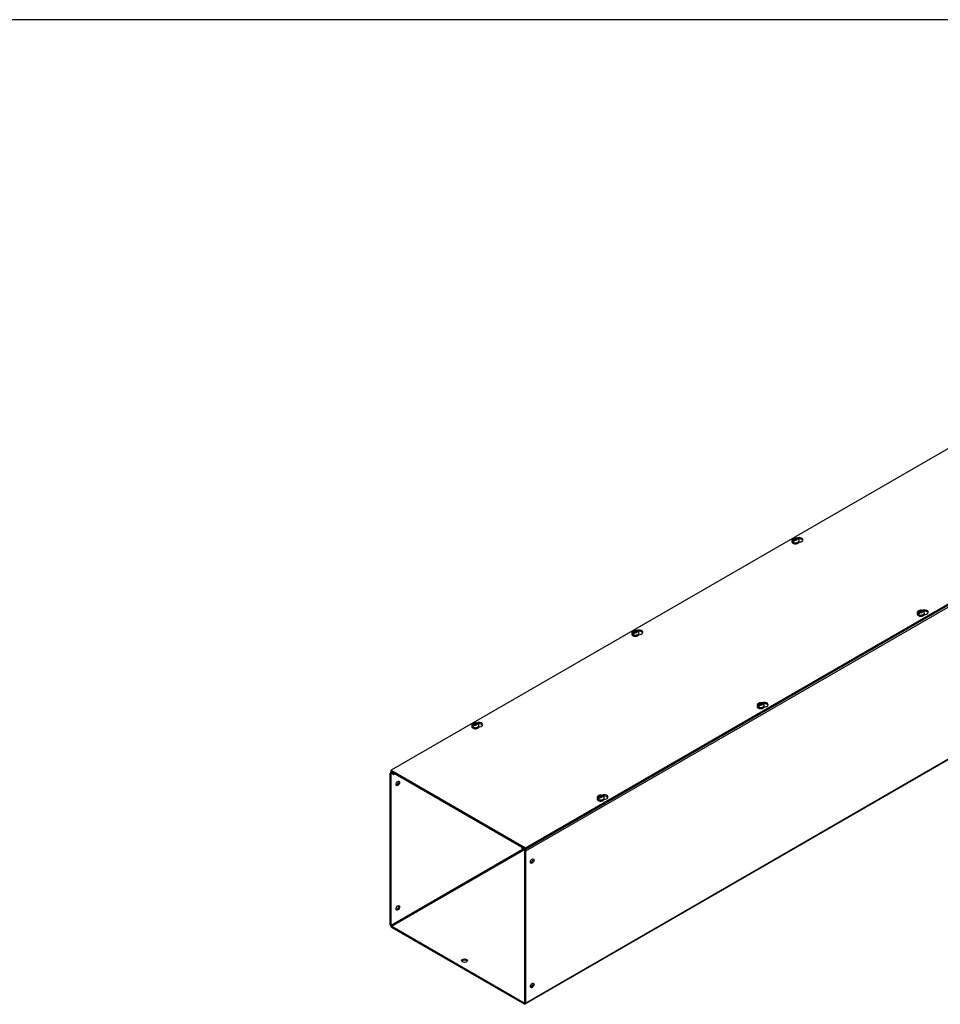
# Model space of a CAD drawing. Header units: inches. Extents: x 1 to 359, y -2 to 239.
# Tile 5 of 9: x 180 to 229, y 187 to 239. Entities that reach past the tile are written whole.
import ezdxf

# ---------------------------------------------------------------- set-up
doc = ezdxf.new("R2010")
doc.units = ezdxf.units.IN
doc.header["$MEASUREMENT"] = 0
for name, color, linetype in [('COM56314-2', 7, 'Continuous'), ('COM56359-2', 7, 'Continuous'), ('Default', 7, 'Continuous'), ('SCS19515', 7, 'Continuous')]:
    doc.layers.add(name, color=color, linetype=linetype)

# ---------------------------------------------------------------- blocks, each defined once
blk = doc.blocks.new('SE7')
at = {"layer": 'COM56314-2', "color": 7, "linetype": 'Continuous'}
for p, q in [((274.969, 234), (207.086, 194.808)), ((207.086, 186.761), (274.969, 225.953)), ((207.064, 186.712), (274.946, 225.903)), ((199.913, 190.902), (199.913, 198.95)), ((199.98, 199.025), (199.936, 198.999)), ((199.964, 198.92), (199.99, 198.935)), ((199.964, 190.873), (199.964, 198.92)), ((200.012, 199.007), (199.99, 198.994)), ((199.99, 198.994), (200.09, 198.936)), ((199.99, 198.935), (200.09, 198.877)), ((200.09, 198.936), (200.112, 198.949)), ((200.09, 198.877), (200.09, 198.936)), ((200.09, 198.877), (200.163, 198.919)), ((206.959, 194.911), (199.964, 190.873)), ((199.99, 190.829), (207.01, 194.882)), ((206.932, 195.011), (206.91, 194.999)), ((206.91, 194.999), (207.01, 194.941)), ((206.91, 194.94), (206.91, 194.999)), ((206.91, 194.94), (207.01, 194.882)), ((207.01, 194.941), (207.032, 194.953)), ((207.035, 194.838), (207.035, 186.79)), ((207.086, 194.808), (207.086, 186.761)), ((199.99, 190.829), (207.01, 186.776)), ((199.99, 190.77), (207.01, 186.717)), ((207.035, 186.79), (207.01, 186.776))]:
    blk.add_line(p, q, dxfattribs=at)
for centre, major_axis, start_param, end_param in [((199.99, 198.906), (0.054, -0.0935), 2.356194, 3.926991), ((199.99, 198.906), (0.018, -0.0312), 2.356194, 3.926991), ((200.267, 198.425), (0.067, 0.115), 3.534412, 5.890366), ((207.01, 194.853), (-0.054, 0.0935), 3.926991, 5.497787), ((207.01, 194.853), (-0.018, 0.0312), 3.926991, 5.497787), ((207.389, 194.314), (-0.067, -0.115), 0.392819, 2.748773), ((200.267, 191.835), (0.067, 0.115), 3.534412, 5.890366), ((199.99, 190.858), (-0.054, 0.0935), 0.785398, 2.356194), ((199.99, 190.858), (-0.018, 0.0312), 0.785398, 2.356194), ((203.853, 188.948), (-0.156, 0), 3.473487, 5.951291), ((207.389, 187.723), (-0.066, -0.115), 0.392819, 2.748773), ((207.01, 186.805), (-0.018, 0.0312), 2.356194, 3.926991), ((207.01, 186.805), (-0.054, 0.0935), 2.356194, 3.926991)]:
    blk.add_ellipse(centre, major_axis=major_axis, ratio=0.57735, start_param=start_param, end_param=end_param, dxfattribs=at)
for centre, major_axis in [((200.318, 198.396), (0.066, 0.115)), ((207.44, 194.284), (-0.067, -0.115)), ((200.318, 191.805), (0.067, 0.115)), ((203.853, 189.006), (-0.156, 0)), ((207.44, 187.693), (-0.066, -0.115))]:
    blk.add_ellipse(centre, major_axis=major_axis, ratio=0.57735, dxfattribs=at)
at = {"layer": 'COM56359-2', "color": 7, "linetype": 'Continuous'}
for p, q in [((233.855, 218.672), (199.958, 199.102)), ((207.086, 194.986), (240.983, 214.556)), ((207.086, 194.922), (240.983, 214.493)), ((199.958, 199.102), (207.086, 194.986)), ((199.958, 199.038), (199.958, 199.102)), ((199.958, 199.038), (207.086, 194.922)), ((207.086, 194.922), (207.086, 194.986))]:
    blk.add_line(p, q, dxfattribs=at)
for centre, major_axis, start_param, end_param in [((221.584, 211.307), (-0.203, 0), 1.526478, 5.348841), ((221.584, 211.243), (0.203, 0), 0.275127, 1.78993), ((228.227, 207.472), (-0.203, 0), 1.526478, 5.348841), ((228.227, 207.408), (0.203, 0), 0.275127, 1.78993), ((213.099, 206.408), (-0.203, 0), 1.526478, 5.348841), ((213.099, 206.344), (0.203, 0), 0.275127, 1.78993), ((219.741, 202.573), (-0.203, 0), 1.526478, 5.348841), ((219.741, 202.509), (0.203, 0), 0.275127, 1.78993), ((204.614, 201.509), (-0.203, 0), 1.526478, 5.348841), ((204.614, 201.445), (0.203, 0), 0.275127, 1.78993), ((211.256, 197.674), (-0.203, 0), 1.526478, 5.348841), ((211.256, 197.61), (0.203, 0), 0.275127, 1.78993)]:
    blk.add_ellipse(centre, major_axis=major_axis, ratio=0.57735, start_param=start_param, end_param=end_param, dxfattribs=at)
at = {"layer": 'SCS19515', "color": 7, "linetype": 'Continuous'}
for p, q in [((221.336, 211.331), (221.305, 211.313)), ((221.336, 211.371), (221.405, 211.371)), ((221.336, 211.331), (221.336, 211.371)), ((221.336, 211.331), (221.336, 211.28)), ((221.436, 211.389), (221.405, 211.371)), ((221.405, 211.31), (221.405, 211.371)), ((221.448, 211.334), (221.405, 211.31)), ((221.448, 211.347), (221.479, 211.364)), ((221.448, 211.347), (221.448, 211.306)), ((221.204, 211.265), (221.204, 211.216)), ((221.312, 211.256), (221.241, 211.215)), ((221.336, 211.31), (221.405, 211.31)), ((221.347, 211.289), (221.378, 211.306)), ((221.448, 211.306), (221.378, 211.306)), ((221.579, 211.216), (221.579, 211.265)), ((227.847, 207.43), (227.847, 207.381)), ((227.955, 207.421), (227.883, 207.38)), ((227.978, 207.496), (227.948, 207.478)), ((227.978, 207.536), (228.048, 207.536)), ((227.978, 207.496), (227.978, 207.536)), ((227.978, 207.496), (227.978, 207.445)), ((227.978, 207.475), (228.048, 207.475)), ((227.99, 207.454), (228.021, 207.471)), ((228.09, 207.471), (228.021, 207.471)), ((228.079, 207.554), (228.048, 207.536)), ((228.048, 207.475), (228.048, 207.536)), ((228.09, 207.499), (228.048, 207.475)), ((228.09, 207.512), (228.121, 207.529)), ((228.09, 207.512), (228.09, 207.471)), ((228.222, 207.381), (228.222, 207.43)), ((212.719, 206.366), (212.719, 206.317)), ((212.827, 206.357), (212.755, 206.316)), ((212.851, 206.432), (212.82, 206.414)), ((212.851, 206.472), (212.92, 206.472)), ((212.851, 206.432), (212.851, 206.472)), ((212.851, 206.432), (212.851, 206.381)), ((212.851, 206.411), (212.92, 206.411)), ((212.862, 206.39), (212.893, 206.407)), ((212.963, 206.407), (212.893, 206.407)), ((212.951, 206.49), (212.92, 206.472)), ((212.92, 206.411), (212.92, 206.472)), ((212.963, 206.435), (212.92, 206.411)), ((212.963, 206.448), (212.993, 206.465)), ((212.963, 206.448), (212.963, 206.407)), ((213.094, 206.317), (213.094, 206.366)), ((219.362, 202.531), (219.362, 202.482)), ((219.469, 202.522), (219.398, 202.481)), ((219.493, 202.597), (219.462, 202.579)), ((219.493, 202.637), (219.563, 202.637)), ((219.493, 202.597), (219.493, 202.637)), ((219.493, 202.597), (219.493, 202.546)), ((219.493, 202.576), (219.563, 202.576)), ((219.505, 202.555), (219.536, 202.572)), ((219.605, 202.572), (219.536, 202.572)), ((219.594, 202.655), (219.563, 202.637)), ((219.563, 202.576), (219.563, 202.637)), ((219.605, 202.6), (219.563, 202.576)), ((219.605, 202.613), (219.636, 202.63)), ((219.605, 202.613), (219.605, 202.572)), ((219.737, 202.482), (219.737, 202.531)), ((204.234, 201.467), (204.234, 201.418)), ((204.342, 201.458), (204.27, 201.417)), ((204.365, 201.533), (204.334, 201.515)), ((204.365, 201.573), (204.435, 201.573)), ((204.365, 201.533), (204.365, 201.573)), ((204.365, 201.533), (204.365, 201.482)), ((204.365, 201.512), (204.435, 201.512)), ((204.377, 201.491), (204.408, 201.509)), ((204.477, 201.509), (204.408, 201.509)), ((204.466, 201.591), (204.435, 201.573)), ((204.435, 201.512), (204.435, 201.573)), ((204.477, 201.536), (204.435, 201.512)), ((204.477, 201.549), (204.508, 201.566)), ((204.477, 201.549), (204.477, 201.509)), ((204.609, 201.418), (204.609, 201.467)), ((210.876, 197.632), (210.876, 197.583)), ((210.984, 197.623), (210.913, 197.582)), ((211.008, 197.698), (210.977, 197.68)), ((211.008, 197.738), (211.077, 197.738)), ((211.008, 197.698), (211.008, 197.738)), ((211.008, 197.698), (211.008, 197.647)), ((211.008, 197.677), (211.077, 197.677)), ((211.019, 197.656), (211.05, 197.673)), ((211.12, 197.673), (211.05, 197.673)), ((211.108, 197.756), (211.077, 197.738)), ((211.077, 197.677), (211.077, 197.738)), ((211.12, 197.701), (211.077, 197.677)), ((211.12, 197.714), (211.151, 197.731)), ((211.12, 197.714), (211.12, 197.673)), ((211.251, 197.583), (211.251, 197.632))]:
    blk.add_line(p, q, dxfattribs=at)
for centre, radius, start, end in [((221.392, 211.171), 0.241, 68.9205, 118.2742), ((221.456, 211.267), 0.123, 359.1741, 53.3843), ((221.383, 211.192), 0.144, 122.6431, 170.9725), ((221.425, 211.168), 0.144, 122.6435, 170.9722), ((228.025, 207.357), 0.144, 122.6431, 170.9725), ((228.034, 207.336), 0.241, 68.9205, 118.2742), ((228.067, 207.333), 0.144, 122.6435, 170.9722), ((228.098, 207.432), 0.123, 359.1741, 53.3843), ((212.897, 206.293), 0.144, 122.6431, 170.9725), ((212.907, 206.272), 0.241, 68.9205, 118.2742), ((212.94, 206.269), 0.144, 122.6435, 170.9722), ((212.97, 206.368), 0.123, 359.1741, 53.3843), ((219.54, 202.458), 0.144, 122.6431, 170.9725), ((219.549, 202.437), 0.241, 68.9205, 118.2742), ((219.582, 202.434), 0.144, 122.6435, 170.9722), ((219.613, 202.533), 0.123, 359.1741, 53.3843), ((204.412, 201.394), 0.144, 122.6431, 170.9725), ((204.421, 201.373), 0.241, 68.9205, 118.2742), ((204.454, 201.37), 0.144, 122.6435, 170.9722), ((204.485, 201.469), 0.123, 359.1741, 53.3843), ((211.064, 197.538), 0.241, 68.9205, 118.2742), ((211.055, 197.559), 0.144, 122.6431, 170.9725), ((211.097, 197.535), 0.144, 122.6435, 170.9722), ((211.128, 197.634), 0.123, 359.1741, 53.3843)]:
    blk.add_arc(centre, radius, start, end, dxfattribs=at)
for centre, major_axis, start_param, end_param in [((221.392, 211.339), (0.0975, 0), 1.098165, 3.614224), ((221.392, 211.339), (-0.0975, 0), 1.098165, 3.614224), ((221.392, 211.265), (-0.188, 0), 6.282631, 6.283185), ((221.392, 211.265), (-0.188, 0), 0, 3.141546), ((221.392, 211.216), (0.188, 0), 3.141593, 6.283185), ((221.392, 211.278), (-0.186, 0), 0.623612, 0.947184), ((228.034, 207.43), (-0.188, 0), 6.282631, 6.283185), ((228.034, 207.43), (-0.188, 0), 0, 3.141546), ((228.034, 207.381), (0.187, 0), 3.141593, 6.283185), ((228.034, 207.442), (-0.186, 0), 0.623612, 0.947184), ((228.034, 207.504), (0.0975, 0), 1.098165, 3.614224), ((228.034, 207.504), (-0.0975, 0), 1.098165, 3.614224), ((212.907, 206.366), (-0.187, 0), 6.282631, 6.283185), ((212.907, 206.366), (-0.187, 0), 0, 3.141546), ((212.907, 206.317), (0.187, 0), 3.141593, 6.283185), ((212.907, 206.379), (-0.186, 0), 0.623612, 0.947184), ((212.907, 206.44), (0.0975, 0), 1.098165, 3.614224), ((212.907, 206.44), (-0.0975, 0), 1.098165, 3.614224), ((219.549, 202.531), (-0.188, 0), 6.282631, 6.283185), ((219.549, 202.531), (-0.188, 0), 0, 3.141546), ((219.549, 202.482), (0.187, 0), 3.141593, 6.283185), ((219.549, 202.543), (-0.186, 0), 0.623612, 0.947184), ((219.549, 202.605), (0.0975, 0), 1.098165, 3.614224), ((219.549, 202.605), (-0.0975, 0), 1.098165, 3.614224), ((204.421, 201.467), (-0.188, 0), 6.282631, 6.283185), ((204.421, 201.467), (-0.188, 0), 0, 3.141546), ((204.421, 201.418), (0.188, 0), 3.141593, 6.283185), ((204.421, 201.48), (-0.186, 0), 0.623612, 0.947184), ((204.421, 201.541), (0.0975, 0), 1.098165, 3.614224), ((204.421, 201.541), (-0.0975, 0), 1.098165, 3.614224), ((211.064, 197.706), (0.0975, 0), 1.098165, 3.614224), ((211.064, 197.632), (-0.187, 0), 6.282631, 6.283185), ((211.064, 197.632), (-0.187, 0), 0, 3.141546), ((211.064, 197.583), (0.188, 0), 3.141593, 6.283185), ((211.064, 197.645), (-0.186, 0), 0.623612, 0.947184), ((211.064, 197.706), (-0.0975, 0), 1.098165, 3.614224)]:
    blk.add_ellipse(centre, major_axis=major_axis, ratio=0.57735, start_param=start_param, end_param=end_param, dxfattribs=at)
for points, knots in [([(221.278, 211.383), (221.269, 211.378), (221.253, 211.367), (221.229, 211.343), (221.212, 211.313), (221.204, 211.285), (221.205, 211.27), (221.206, 211.265)], [0, 0, 0, 0, 0.188097, 0.437767, 0.675719, 0.909291, 1, 1, 1, 1]), ([(221.501, 211.365), (221.5, 211.369), (221.499, 211.372), (221.496, 211.379), (221.495, 211.382), (221.491, 211.388), (221.489, 211.39), (221.484, 211.394), (221.481, 211.395), (221.475, 211.397), (221.472, 211.398), (221.466, 211.398), (221.462, 211.398), (221.455, 211.397), (221.451, 211.396), (221.444, 211.393), (221.44, 211.391), (221.436, 211.389)], [0, 0, 0, 0, 0.125, 0.125, 0.25, 0.25, 0.375, 0.375, 0.5, 0.5, 0.625, 0.625, 0.75, 0.75, 0.875, 0.875, 1, 1, 1, 1]), ([(221.479, 211.364), (221.482, 211.367), (221.486, 211.368), (221.494, 211.371), (221.497, 211.372), (221.504, 211.374), (221.508, 211.374), (221.515, 211.373), (221.518, 211.373), (221.524, 211.371), (221.526, 211.369), (221.529, 211.367), (221.529, 211.367), (221.53, 211.366)], [0, 0, 0, 0, 0.125, 0.125, 0.25, 0.25, 0.375, 0.375, 0.5, 0.5, 0.625, 0.625, 0.6404409, 0.6404409, 0.6404409, 0.6404409]), ([(221.206, 211.214), (221.206, 211.207), (221.206, 211.192), (221.219, 211.167), (221.24, 211.144), (221.269, 211.124), (221.306, 211.109), (221.348, 211.1), (221.393, 211.096), (221.437, 211.1), (221.478, 211.109), (221.505, 211.12), (221.517, 211.127), (221.519, 211.128)], [0, 0, 0, 0, 0.062679, 0.156883, 0.253326, 0.354948, 0.4599, 0.565237, 0.670268, 0.775293, 0.880731, 0.981381, 1, 1, 1, 1]), ([(221.519, 211.128), (221.526, 211.132), (221.541, 211.142), (221.562, 211.162), (221.577, 211.189), (221.578, 211.206), (221.579, 211.216)], [0, 0, 0, 0, 0.16468, 0.476668, 0.74684, 1, 1, 1, 1]), ([(227.92, 207.548), (227.912, 207.543), (227.895, 207.532), (227.872, 207.508), (227.855, 207.478), (227.847, 207.45), (227.848, 207.435), (227.848, 207.43)], [0, 0, 0, 0, 0.188097, 0.437767, 0.675719, 0.909291, 1, 1, 1, 1]), ([(227.848, 207.379), (227.848, 207.372), (227.849, 207.357), (227.861, 207.332), (227.882, 207.309), (227.912, 207.289), (227.949, 207.274), (227.991, 207.264), (228.035, 207.261), (228.08, 207.265), (228.121, 207.274), (228.148, 207.285), (228.16, 207.292), (228.162, 207.293)], [0, 0, 0, 0, 0.062679, 0.156883, 0.253326, 0.354948, 0.4599, 0.565237, 0.670268, 0.775293, 0.880731, 0.981381, 1, 1, 1, 1]), ([(228.143, 207.53), (228.143, 207.534), (228.142, 207.537), (228.139, 207.544), (228.137, 207.547), (228.134, 207.552), (228.131, 207.555), (228.126, 207.559), (228.124, 207.56), (228.118, 207.562), (228.115, 207.563), (228.108, 207.563), (228.105, 207.563), (228.097, 207.562), (228.094, 207.561), (228.086, 207.558), (228.083, 207.556), (228.079, 207.554)], [0, 0, 0, 0, 0.125, 0.125, 0.25, 0.25, 0.375, 0.375, 0.5, 0.5, 0.625, 0.625, 0.75, 0.75, 0.875, 0.875, 1, 1, 1, 1]), ([(228.121, 207.529), (228.125, 207.532), (228.129, 207.533), (228.136, 207.536), (228.14, 207.537), (228.147, 207.539), (228.151, 207.539), (228.157, 207.538), (228.16, 207.538), (228.166, 207.536), (228.169, 207.534), (228.172, 207.532), (228.172, 207.532), (228.172, 207.531)], [0, 0, 0, 0, 0.125, 0.125, 0.25, 0.25, 0.375, 0.375, 0.5, 0.5, 0.625, 0.625, 0.6404409, 0.6404409, 0.6404409, 0.6404409]), ([(228.162, 207.293), (228.168, 207.297), (228.184, 207.307), (228.204, 207.327), (228.219, 207.354), (228.221, 207.371), (228.221, 207.381)], [0, 0, 0, 0, 0.16468, 0.476668, 0.74684, 1, 1, 1, 1]), ([(212.793, 206.484), (212.784, 206.479), (212.767, 206.468), (212.744, 206.444), (212.727, 206.414), (212.719, 206.386), (212.72, 206.371), (212.72, 206.366)], [0, 0, 0, 0, 0.188097, 0.437767, 0.675719, 0.909291, 1, 1, 1, 1]), ([(212.72, 206.315), (212.72, 206.308), (212.721, 206.293), (212.733, 206.268), (212.754, 206.245), (212.784, 206.225), (212.821, 206.21), (212.863, 206.201), (212.907, 206.197), (212.952, 206.201), (212.993, 206.21), (213.02, 206.222), (213.032, 206.228), (213.034, 206.229)], [0, 0, 0, 0, 0.062679, 0.156883, 0.253326, 0.354948, 0.4599, 0.565237, 0.670268, 0.775293, 0.880731, 0.981381, 1, 1, 1, 1]), ([(213.015, 206.466), (213.015, 206.47), (213.014, 206.474), (213.011, 206.48), (213.01, 206.483), (213.006, 206.489), (213.003, 206.491), (212.999, 206.495), (212.996, 206.496), (212.99, 206.498), (212.987, 206.499), (212.98, 206.499), (212.977, 206.499), (212.97, 206.498), (212.966, 206.497), (212.958, 206.494), (212.955, 206.492), (212.951, 206.49)], [0, 0, 0, 0, 0.125, 0.125, 0.25, 0.25, 0.375, 0.375, 0.5, 0.5, 0.625, 0.625, 0.75, 0.75, 0.875, 0.875, 1, 1, 1, 1]), ([(212.993, 206.465), (212.997, 206.468), (213.001, 206.469), (213.008, 206.472), (213.012, 206.473), (213.019, 206.475), (213.023, 206.475), (213.029, 206.474), (213.032, 206.474), (213.038, 206.472), (213.041, 206.47), (213.044, 206.468), (213.044, 206.468), (213.044, 206.468)], [0, 0, 0, 0, 0.125, 0.125, 0.25, 0.25, 0.375, 0.375, 0.5, 0.5, 0.625, 0.625, 0.6404409, 0.6404409, 0.6404409, 0.6404409]), ([(213.034, 206.229), (213.04, 206.233), (213.056, 206.243), (213.076, 206.263), (213.091, 206.29), (213.093, 206.307), (213.093, 206.317)], [0, 0, 0, 0, 0.16468, 0.476668, 0.74684, 1, 1, 1, 1]), ([(219.435, 202.649), (219.427, 202.644), (219.41, 202.633), (219.387, 202.609), (219.37, 202.579), (219.361, 202.551), (219.363, 202.536), (219.363, 202.531)], [0, 0, 0, 0, 0.188097, 0.437767, 0.675719, 0.909291, 1, 1, 1, 1]), ([(219.363, 202.48), (219.363, 202.473), (219.364, 202.458), (219.376, 202.433), (219.397, 202.41), (219.427, 202.39), (219.464, 202.375), (219.505, 202.365), (219.55, 202.362), (219.594, 202.366), (219.635, 202.375), (219.663, 202.386), (219.674, 202.393), (219.677, 202.394)], [0, 0, 0, 0, 0.062679, 0.156883, 0.253326, 0.354948, 0.4599, 0.565237, 0.670268, 0.775293, 0.880731, 0.981381, 1, 1, 1, 1]), ([(219.658, 202.631), (219.657, 202.635), (219.656, 202.638), (219.654, 202.645), (219.652, 202.648), (219.648, 202.653), (219.646, 202.656), (219.641, 202.66), (219.638, 202.661), (219.633, 202.663), (219.629, 202.664), (219.623, 202.664), (219.619, 202.664), (219.612, 202.663), (219.608, 202.662), (219.601, 202.659), (219.597, 202.657), (219.594, 202.655)], [0, 0, 0, 0, 0.125, 0.125, 0.25, 0.25, 0.375, 0.375, 0.5, 0.5, 0.625, 0.625, 0.75, 0.75, 0.875, 0.875, 1, 1, 1, 1]), ([(219.636, 202.63), (219.64, 202.633), (219.644, 202.634), (219.651, 202.637), (219.655, 202.638), (219.662, 202.64), (219.665, 202.64), (219.672, 202.639), (219.675, 202.639), (219.681, 202.637), (219.684, 202.635), (219.686, 202.633), (219.687, 202.633), (219.687, 202.632)], [0, 0, 0, 0, 0.125, 0.125, 0.25, 0.25, 0.375, 0.375, 0.5, 0.5, 0.625, 0.625, 0.6404409, 0.6404409, 0.6404409, 0.6404409]), ([(219.677, 202.394), (219.683, 202.398), (219.698, 202.408), (219.719, 202.428), (219.734, 202.455), (219.735, 202.472), (219.736, 202.482)], [0, 0, 0, 0, 0.16468, 0.476668, 0.74684, 1, 1, 1, 1]), ([(204.307, 201.585), (204.299, 201.58), (204.282, 201.569), (204.259, 201.545), (204.242, 201.515), (204.234, 201.487), (204.235, 201.472), (204.235, 201.468)], [0, 0, 0, 0, 0.188097, 0.437767, 0.675719, 0.909291, 1, 1, 1, 1]), ([(204.235, 201.416), (204.235, 201.409), (204.236, 201.394), (204.248, 201.369), (204.269, 201.346), (204.299, 201.326), (204.336, 201.311), (204.378, 201.302), (204.422, 201.298), (204.466, 201.302), (204.507, 201.311), (204.535, 201.323), (204.547, 201.329), (204.549, 201.33)], [0, 0, 0, 0, 0.062679, 0.156883, 0.253326, 0.354948, 0.4599, 0.565237, 0.670268, 0.775293, 0.880731, 0.981381, 1, 1, 1, 1]), ([(204.53, 201.567), (204.529, 201.571), (204.528, 201.575), (204.526, 201.581), (204.524, 201.584), (204.52, 201.59), (204.518, 201.592), (204.513, 201.596), (204.511, 201.597), (204.505, 201.599), (204.502, 201.6), (204.495, 201.6), (204.492, 201.6), (204.484, 201.599), (204.481, 201.598), (204.473, 201.595), (204.469, 201.593), (204.466, 201.591)], [0, 0, 0, 0, 0.125, 0.125, 0.25, 0.25, 0.375, 0.375, 0.5, 0.5, 0.625, 0.625, 0.75, 0.75, 0.875, 0.875, 1, 1, 1, 1]), ([(204.508, 201.566), (204.512, 201.569), (204.516, 201.57), (204.523, 201.573), (204.527, 201.574), (204.534, 201.576), (204.537, 201.576), (204.544, 201.575), (204.547, 201.575), (204.553, 201.573), (204.556, 201.571), (204.558, 201.569), (204.559, 201.569), (204.559, 201.569)], [0, 0, 0, 0, 0.125, 0.125, 0.25, 0.25, 0.375, 0.375, 0.5, 0.5, 0.625, 0.625, 0.6404409, 0.6404409, 0.6404409, 0.6404409]), ([(204.549, 201.33), (204.555, 201.334), (204.57, 201.344), (204.591, 201.364), (204.606, 201.391), (204.608, 201.409), (204.608, 201.418)], [0, 0, 0, 0, 0.16468, 0.476668, 0.74684, 1, 1, 1, 1]), ([(211.173, 197.732), (211.172, 197.736), (211.171, 197.739), (211.168, 197.746), (211.167, 197.749), (211.163, 197.754), (211.161, 197.757), (211.156, 197.761), (211.153, 197.762), (211.147, 197.764), (211.144, 197.765), (211.138, 197.765), (211.134, 197.765), (211.127, 197.764), (211.123, 197.763), (211.116, 197.76), (211.112, 197.758), (211.108, 197.756)], [0, 0, 0, 0, 0.125, 0.125, 0.25, 0.25, 0.375, 0.375, 0.5, 0.5, 0.625, 0.625, 0.75, 0.75, 0.875, 0.875, 1, 1, 1, 1]), ([(210.95, 197.75), (210.941, 197.745), (210.925, 197.734), (210.901, 197.71), (210.884, 197.68), (210.876, 197.652), (210.877, 197.637), (210.878, 197.632)], [0, 0, 0, 0, 0.188097, 0.437767, 0.675719, 0.909291, 1, 1, 1, 1]), ([(210.878, 197.581), (210.878, 197.574), (210.878, 197.559), (210.891, 197.534), (210.912, 197.511), (210.941, 197.491), (210.978, 197.476), (211.02, 197.467), (211.065, 197.463), (211.109, 197.467), (211.15, 197.476), (211.177, 197.487), (211.189, 197.494), (211.191, 197.495)], [0, 0, 0, 0, 0.062679, 0.156883, 0.253326, 0.354948, 0.4599, 0.565237, 0.670268, 0.775293, 0.880731, 0.981381, 1, 1, 1, 1]), ([(211.151, 197.731), (211.154, 197.734), (211.158, 197.735), (211.166, 197.738), (211.169, 197.739), (211.176, 197.741), (211.18, 197.741), (211.187, 197.74), (211.19, 197.74), (211.196, 197.738), (211.198, 197.736), (211.201, 197.734), (211.201, 197.734), (211.202, 197.733)], [0, 0, 0, 0, 0.125, 0.125, 0.25, 0.25, 0.375, 0.375, 0.5, 0.5, 0.625, 0.625, 0.6404409, 0.6404409, 0.6404409, 0.6404409]), ([(211.191, 197.495), (211.198, 197.499), (211.213, 197.509), (211.234, 197.529), (211.249, 197.556), (211.25, 197.573), (211.251, 197.583)], [0, 0, 0, 0, 0.16468, 0.476668, 0.74684, 1, 1, 1, 1])]:
    blk.add_open_spline(points, degree=3, knots=knots, dxfattribs=at)
blk = doc.blocks.new('BORDER')
at = {"layer": 'Default', "color": 7, "linetype": 'Continuous'}
blk.add_line((0, 27.86), (-41.86, 27.86), dxfattribs=at)

msp = doc.modelspace()

# ---------------------------------------------------------------- block references
at = {"layer": 'Default', "color": 7, "xscale": 8.55, "yscale": 8.55, "zscale": 8.55}
msp.add_blockref('BORDER', (359.223, 0.67), dxfattribs=at)
at = {"layer": 'Default'}
msp.add_blockref('SE7', (0, 0), dxfattribs=at)

doc.saveas('drawing.dxf')
